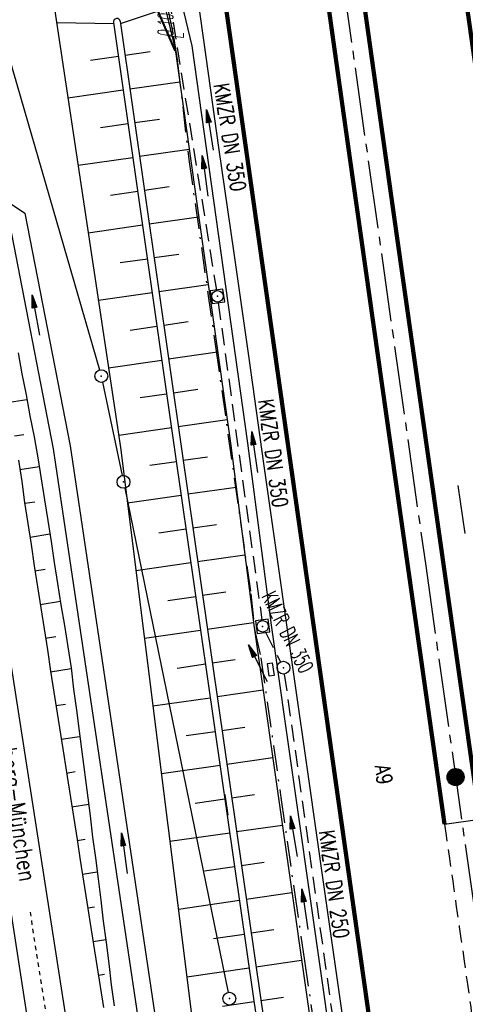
# Model space of a CAD drawing. Extents: x 446577 to 447216, y 443659 to 444842.
# Tile 168 of 177: x 446761 to 446813, y 444596 to 444712. Entities that reach past the tile are written whole.
import ezdxf
from ezdxf.enums import TextEntityAlignment as Align

# ---------------------------------------------------------------- set-up
doc = ezdxf.new("R2010")
doc.units = 0
doc.header["$LTSCALE"] = 2
doc.header["$MEASUREMENT"] = 0
for name, pattern in [('ACAD_ISO10W100W', [0.5, 0.25, -0.25]), ('ACHSE', [5.5, 4, -0.5, 0.5, -0.5]), ('AUSGEZOGEN', [0]), ('BAB-FM2', [2.6, 1.5, -0.5, 0.1, -0.5]), ('GESTRICH-X2', [1.5, 1, -0.5])]:
    doc.linetypes.add(name, pattern=pattern)
doc.layers.get('0').update_dxf_attribs({"linetype": 'AUSGEZOGEN'})
for name, color, linetype in [('204-FLSTNR-BAB', 7, 'AUSGEZOGEN'), ('204-GRENZL-BAB', 7, 'AUSGEZOGEN'), ('204-GRENZP-BAB', 7, 'AUSGEZOGEN'), ('ACHSETOP', 250, 'ACHSE'), ('ANMERKUNG', 7, 'CONTINUOUS'), ('BAB_FM', 5, 'BAB-FM2'), ('BOESCHG', 250, 'AUSGEZOGEN'), ('DB-Bahnachse', 7, 'CONTINUOUS'), ('DB-Bestand', 8, 'CONTINUOUS'), ('DB-Böschungen', 15, 'CONTINUOUS'), ('DB-Gleisachse', 7, 'CONTINUOUS'), ('FBRTOP', 250, 'AUSGEZOGEN'), ('GEBAEUDE', 7, 'AUSGEZOGEN'), ('HEKT_B', 250, 'CONTINUOUS'), ('KANAL', 7, 'GESTRICH-X2'), ('MAUER', 7, 'AUSGEZOGEN'), ('MS-UEBERFAHRT', 250, 'GESTRICH-X2'), ('MULDE', 250, 'AUSGEZOGEN'), ('PFEIL', 7, 'CONTINUOUS'), ('PFEILTOP', 200, 'AUSGEZOGEN'), ('SCHRIFT', 7, 'AUSGEZOGEN'), ('SCHSYMBOL', 200, 'AUSGEZOGEN'), ('TEXTO', 4, 'CONTINUOUS')]:
    doc.layers.add(name, color=color, linetype=linetype)
doc.styles.add('ROMANS', font='romans.shx', dxfattribs={"width": 0.8})

# ---------------------------------------------------------------- blocks, each defined once
blk = doc.blocks.new('*X15')
at = {"color": 0}
for p, q in [((212.23, 257.39), (213.24, 258.4)), ((212.24, 257.33), (213.31, 258.4)), ((212.24, 257.47), (213.17, 258.4)), ((212.24, 257.26), (213.37, 258.39)), ((212.24, 257.55), (213.09, 258.39)), ((212.25, 257.2), (213.43, 258.38)), ((212.26, 257.63), (213, 258.37)), ((212.27, 257.14), (213.49, 258.37)), ((212.28, 257.09), (213.55, 258.35)), ((212.29, 257.73), (212.9, 258.35)), ((212.3, 257.04), (213.6, 258.33)), ((212.32, 256.99), (213.65, 258.31)), ((212.34, 257.86), (212.78, 258.29)), ((212.35, 256.94), (213.69, 258.29)), ((212.37, 256.9), (213.74, 258.26)), ((212.4, 256.85), (213.78, 258.24)), ((212.43, 256.81), (213.83, 258.21)), ((212.46, 256.77), (213.86, 258.18)), ((212.49, 256.73), (213.9, 258.14)), ((212.53, 256.7), (213.94, 258.11)), ((212.56, 256.66), (213.97, 258.07)), ((212.6, 256.63), (214.01, 258.03)), ((212.64, 256.6), (214.04, 257.99)), ((212.68, 256.57), (214.07, 257.95)), ((212.73, 256.54), (214.09, 257.91)), ((212.77, 256.52), (214.12, 257.86)), ((212.82, 256.49), (214.14, 257.82)), ((212.87, 256.47), (214.16, 257.77)), ((212.92, 256.45), (214.18, 257.72)), ((212.97, 256.44), (214.2, 257.66)), ((213.03, 256.42), (214.21, 257.6)), ((213.09, 256.41), (214.22, 257.54)), ((213.16, 256.41), (214.23, 257.48)), ((213.22, 256.4), (214.23, 257.41)), ((213.3, 256.41), (214.23, 257.34)), ((213.38, 256.41), (214.22, 257.26)), ((213.46, 256.43), (214.2, 257.17)), ((213.56, 256.46), (214.18, 257.07)), ((213.69, 256.51), (214.12, 256.95))]:
    blk.add_line(p, q, dxfattribs=at)
blk = doc.blocks.new('SRMAST2')
at = {"color": 0}
blk.add_circle((0, 0), 0.999, dxfattribs=at)
blk.add_point((0, 0), dxfattribs=at)
blk.add_blockref('*X15', (-213.23, -257.4))
blk = doc.blocks.new('20')
blk.add_lwpolyline([(-0.75, -0.75), (0.75, -0.75), (0.75, 0.75), (-0.75, 0.75)], close=True)
blk.add_circle((0, 0), 0.676)
blk.add_point((0, 0))
blk = doc.blocks.new('GST')
at = {"color": 0}
blk.add_circle((0, 0), 0.75, dxfattribs=at)
blk.add_point((0, 0), dxfattribs=at)
blk = doc.blocks.new('17')
blk.add_lwpolyline([(-0.76, -1.22), (0.75, -1.22), (0.75, -1.8), (-0.76, -1.8)], close=True)
blk.add_blockref('GST', (0, 0))
blk = doc.blocks.new('PFEIL2')
at = {"color": 0}
for p, q in [((0.88, 0), (-2.4, -0.01)), ((0.88, -0.27), (0.88, 0.28)), ((0.88, 0.28), (2.43, 0.01)), ((0.91, 0.27), (0.88, 0.26)), ((0.97, 0.26), (0.88, 0.25)), ((1.02, 0.25), (0.88, 0.23)), ((1.07, 0.24), (0.88, 0.21)), ((1.13, 0.23), (0.88, 0.19)), ((1.18, 0.22), (0.88, 0.17)), ((1.24, 0.21), (0.88, 0.15)), ((1.29, 0.21), (0.88, 0.14)), ((1.34, 0.2), (0.88, 0.12)), ((1.4, 0.19), (0.88, 0.1)), ((1.45, 0.18), (0.88, 0.08)), ((1.51, 0.17), (0.88, 0.06)), ((1.56, 0.16), (0.88, 0.04)), ((1.61, 0.15), (0.88, 0.02)), ((1.67, 0.14), (0.88, 0.01)), ((1.72, 0.13), (0.88, -0.01)), ((1.78, 0.12), (0.88, -0.03)), ((1.83, 0.11), (0.88, -0.05)), ((1.88, 0.1), (0.88, -0.07)), ((1.94, 0.09), (0.88, -0.09)), ((2.05, 0.08), (0.88, -0.12)), ((1.99, 0.08), (0.88, -0.11)), ((2.1, 0.07), (0.88, -0.14)), ((2.15, 0.06), (0.88, -0.16)), ((2.21, 0.05), (0.88, -0.18)), ((2.26, 0.04), (0.88, -0.2)), ((2.32, 0.03), (0.88, -0.22)), ((2.37, 0.02), (0.88, -0.23)), ((2.42, 0.01), (0.88, -0.25)), ((2.43, 0.01), (0.88, -0.27))]:
    blk.add_line(p, q, dxfattribs=at)

msp = doc.modelspace()

# ---------------------------------------------------------------- linework, layer by layer
at = {"layer": '204-FLSTNR-BAB'}
msp.add_line((446812.3, 444657.29), (446813.1, 444651.66), dxfattribs=at)
at = {"layer": '204-GRENZL-BAB', "flags": 128}
for points in [[(446754.62, 444724.77), (446770.27, 444670.85)], [(446770.63, 444669.4), (446772.93, 444658.45)], [(446773.23, 444656.99), (446785.35, 444597.86)]]:
    msp.add_lwpolyline(points, dxfattribs=at)
at = {"layer": 'ACHSETOP', "color": 0}
msp.add_lwpolyline([(446785.2, 444812.39), (446790.98, 444771.62), (446808.52, 444647.86), (446822.55, 444548.85), (446833.08, 444474.59), (446836.59, 444449.84), (446840.09, 444425.09), (446843.6, 444400.34), (446847.11, 444375.58), (446847.69, 444371.51), (446850.73, 444350.85), (446854.65, 444326.16), (446858.88, 444301.52), (446863.42, 444276.93), (446868.27, 444252.41)], dxfattribs=at)
at = {"layer": 'BAB_FM'}
msp.add_lwpolyline([(446778.25, 444713.33), (446778.96, 444709.96), (446779.42, 444706.86), (446780.74, 444695.52), (446783.87, 444673.6), (446786.8, 444653.01), (446788, 444644.61), (446788.46, 444640.42), (446789.19, 444637.09), (446791.54, 444620.72), (446793.13, 444609.6), (446794.31, 444601.56), (446796.57, 444586.2)], dxfattribs=at)
at = {"layer": 'BOESCHG'}
for p, q in [((446772.74, 444711.49), (446777.06, 444712.91)), ((446771.94, 444711.43), (446765.25, 444711.56)), ((446773.27, 444707.77), (446776.19, 444708.19)), ((446769.23, 444707.18), (446772.49, 444707.65)), ((446773.84, 444703.81), (446779.67, 444704.65)), ((446766.57, 444702.76), (446773.05, 444703.69)), ((446774.4, 444699.86), (446777.31, 444700.27)), ((446770.39, 444699.27), (446773.62, 444699.73)), ((446774.97, 444695.9), (446780.78, 444696.73)), ((446767.76, 444694.85), (446774.18, 444695.77)), ((446775.54, 444691.94), (446778.44, 444692.35)), ((446771.55, 444691.35), (446774.75, 444691.81)), ((446776.1, 444687.98), (446781.89, 444688.8)), ((446768.95, 444686.94), (446775.31, 444687.85)), ((446772.71, 444683.43), (446775.88, 444683.89)), ((446776.67, 444684.02), (446779.56, 444684.43)), ((446777.23, 444680.06), (446783, 444680.88)), ((446770.14, 444679.03), (446776.45, 444679.93)), ((446773.87, 444675.52), (446777.01, 444675.97)), ((446777.8, 444676.1), (446780.68, 444676.51)), ((446778.37, 444672.14), (446784.12, 444672.96)), ((446771.33, 444671.11), (446777.58, 444672.01)), ((446775.03, 444667.6), (446778.14, 444668.05)), ((446778.93, 444668.18), (446781.8, 444668.59)), ((446779.5, 444664.22), (446785.23, 444665.04)), ((446772.52, 444663.2), (446778.71, 444664.09)), ((446780.06, 444660.26), (446782.92, 444660.67)), ((446776.16, 444659.68), (446779.28, 444660.13)), ((446773.55, 444655.26), (446779.85, 444656.17)), ((446780.63, 444656.3), (446786.29, 444657.11)), ((446781.2, 444652.34), (446784, 444652.74)), ((446777.23, 444651.75), (446780.42, 444652.21)), ((446781.77, 444648.38), (446787.31, 444649.18)), ((446774.54, 444647.32), (446780.99, 444648.25)), ((446782.34, 444644.42), (446785.08, 444644.81)), ((446778.3, 444643.82), (446781.55, 444644.29)), ((446782.91, 444640.46), (446788.33, 444641.24)), ((446775.54, 444639.39), (446782.12, 444640.33)), ((446783.48, 444636.5), (446786.19, 444636.89)), ((446779.36, 444635.89), (446782.69, 444636.37)), ((446784.05, 444632.54), (446789.46, 444633.32)), ((446776.53, 444631.45), (446783.26, 444632.41)), ((446780.43, 444627.97), (446783.83, 444628.45)), ((446784.62, 444628.58), (446787.32, 444628.97)), ((446785.19, 444624.62), (446790.59, 444625.4)), ((446777.53, 444623.51), (446784.4, 444624.5)), ((446781.5, 444620.04), (446784.97, 444620.54)), ((446785.76, 444620.67), (446788.45, 444621.05)), ((446786.33, 444616.71), (446791.72, 444617.48)), ((446778.53, 444615.57), (446785.54, 444616.58)), ((446782.57, 444612.11), (446786.11, 444612.62)), ((446786.9, 444612.75), (446789.59, 444613.13)), ((446787.47, 444608.79), (446792.84, 444609.56)), ((446779.52, 444607.63), (446786.68, 444608.66)), ((446788.04, 444604.83), (446790.72, 444605.21)), ((446783.63, 444604.18), (446787.25, 444604.7)), ((446780.52, 444599.69), (446787.82, 444600.74)), ((446788.61, 444600.87), (446793.97, 444601.64)), ((446789.18, 444596.91), (446791.86, 444597.3)), ((446784.7, 444596.24), (446788.39, 444596.78))]:
    msp.add_line(p, q, dxfattribs=at)
at = {"layer": 'BOESCHG', "flags": 128}
for points in [[(446765, 444713.2), (446772.73, 444661.77), (446783.85, 444573.08), (446790.82, 444531.57), (446801.08, 444472.28)], [(446771.92, 444711.61), (446779.12, 444661.23), (446788.34, 444597.13), (446798.91, 444525.1), (446802.67, 444497.93), (446806.4, 444473.24)], [(446772.71, 444711.73), (446779.91, 444661.34), (446789.13, 444597.24), (446799.7, 444525.22), (446803.46, 444498.04), (446807.19, 444473.35)]]:
    msp.add_lwpolyline(points, dxfattribs=at)
at = {"layer": 'BOESCHG'}
msp.add_arc((446772.31, 444711.66), 0.4, 10.1534, 188.4215, dxfattribs=at)
at = {"layer": 'DB-Bahnachse', "linetype": 'ACAD_ISO10W100W'}
msp.add_line((446762.12, 444607.27), (446766.02, 444582.24), dxfattribs=at)
at = {"layer": 'DB-Bestand', "linetype": 'Continuous'}
for p, q in [((446799.67, 444695.31), (446800.65, 444688.44)), ((446800.65, 444688.44), (446804.12, 444664.04))]:
    msp.add_line(p, q, dxfattribs=at)
at = {"layer": 'DB-Böschungen', "linetype": 'Continuous'}
for p, q in [((446760.73, 444672.85), (446761.17, 444670.39)), ((446761.17, 444670.39), (446761.66, 444667.94)), ((446761.66, 444667.94), (446762.1, 444665.48)), ((446759.72, 444667.07), (446761.75, 444667.39)), ((446762.1, 444665.48), (446762.59, 444663.02)), ((446760.3, 444663.12), (446761.38, 444663.29)), ((446762.59, 444663.02), (446763.03, 444660.56)), ((446760.75, 444660.25), (446761.14, 444657.78)), ((446760.92, 444659.16), (446763.19, 444659.52)), ((446763.03, 444660.56), (446763.42, 444658.09)), ((446761.14, 444657.78), (446761.48, 444655.3)), ((446763.42, 444658.09), (446763.81, 444655.62)), ((446761.48, 444655.3), (446761.87, 444652.84)), ((446761.5, 444655.21), (446762.68, 444655.39)), ((446763.81, 444655.62), (446764.19, 444653.2)), ((446761.87, 444652.84), (446762.26, 444650.37)), ((446764.19, 444653.2), (446764.58, 444650.73)), ((446762.12, 444651.25), (446764.44, 444651.62)), ((446762.26, 444650.37), (446762.6, 444647.89)), ((446764.58, 444650.73), (446764.97, 444648.26)), ((446764.97, 444648.26), (446765.36, 444645.79)), ((446762.6, 444647.89), (446762.99, 444645.42)), ((446762.7, 444647.3), (446763.88, 444647.48)), ((446765.36, 444645.79), (446765.75, 444643.32)), ((446762.99, 444645.42), (446763.38, 444642.95)), ((446763.32, 444643.35), (446765.69, 444643.72)), ((446765.75, 444643.32), (446766.15, 444640.86)), ((446763.38, 444642.95), (446763.77, 444640.48)), ((446763.77, 444640.48), (446764.17, 444638.01)), ((446766.15, 444640.86), (446766.54, 444638.39)), ((446763.95, 444639.39), (446765.13, 444639.58)), ((446764.17, 444638.01), (446764.51, 444635.53)), ((446766.54, 444638.39), (446766.93, 444635.92)), ((446764.51, 444635.53), (446764.9, 444633.07)), ((446764.52, 444635.44), (446766.94, 444635.82)), ((446766.93, 444635.92), (446767.22, 444633.43)), ((446767.06, 444634.77), (446767.11, 444634.78)), ((446764.9, 444633.07), (446765.29, 444630.6)), ((446767.22, 444633.43), (446767.56, 444630.95)), ((446765.15, 444631.48), (446766.28, 444631.66)), ((446767.56, 444630.95), (446767.9, 444628.48)), ((446765.29, 444630.6), (446765.68, 444628.13)), ((446767.9, 444628.48), (446769.17, 444618.55)), ((446765.68, 444628.13), (446766.07, 444625.66)), ((446765.77, 444627.53), (446767.94, 444627.88)), ((446766.07, 444625.66), (446766.46, 444623.19)), ((446766.4, 444623.58), (446767.43, 444623.75)), ((446766.46, 444623.19), (446766.85, 444620.72)), ((446766.85, 444620.72), (446767.24, 444618.25)), ((446784.97, 444621.05), (446785.3, 444618.62)), ((446767.02, 444619.63), (446769, 444619.94)), ((446767.24, 444618.25), (446767.63, 444615.78)), ((446769.17, 444618.55), (446769.46, 444616.07)), ((446767.63, 444615.78), (446768.01, 444613.36)), ((446767.65, 444615.68), (446768.58, 444615.83)), ((446769.46, 444616.07), (446769.79, 444613.64)), ((446768.01, 444613.36), (446768.4, 444610.89)), ((446769.79, 444613.64), (446770.13, 444611.16)), ((446768.27, 444611.73), (446770, 444612)), ((446770.13, 444611.16), (446770.42, 444608.68)), ((446768.4, 444610.89), (446768.79, 444608.42)), ((446770.42, 444608.68), (446770.71, 444606.19)), ((446768.79, 444608.42), (446769.18, 444605.95)), ((446768.89, 444607.78), (446769.69, 444607.9)), ((446769.18, 444605.95), (446769.57, 444603.48)), ((446770.71, 444606.19), (446771.06, 444603.72)), ((446769.52, 444603.83), (446771, 444604.06)), ((446769.57, 444603.48), (446769.96, 444601.01)), ((446771.06, 444603.72), (446771.35, 444601.23)), ((446769.96, 444601.01), (446770.36, 444598.54)), ((446771.35, 444601.23), (446771.64, 444598.75)), ((446770.14, 444599.88), (446770.84, 444599.99)), ((446770.36, 444598.54), (446770.75, 444596.07)), ((446771.64, 444598.75), (446771.98, 444596.27))]:
    msp.add_line(p, q, dxfattribs=at)
at = {"layer": 'DB-Gleisachse', "linetype": 'Continuous'}
for p, q in [((446752.76, 444681.79), (446768.25, 444582.58)), ((446748.31, 444681.09), (446763.8, 444581.89))]:
    msp.add_line(p, q, dxfattribs=at)
at = {"layer": 'FBRTOP'}
msp.add_line((446810.73, 444617.58), (446814.87, 444618.17), dxfattribs=at)
at = {"layer": 'FBRTOP', "const_width": 0.5}
for points in [[(446799.06, 444814.35, 0.000001), (446804.84, 444773.59, 0.000003), (446813.61, 444711.71, -0.000002), (446822.38, 444649.83, -0.000001), (446829.4, 444600.32, 0.000001), (446836.41, 444550.82, 0.000002), (446841.68, 444513.69, -0.000003), (446846.94, 444476.56, -0.000006), (446848.69, 444464.18, 0.000007), (446850.45, 444451.81, 0.000013), (446852.2, 444439.43, -0.000015), (446853.96, 444427.05, -0.000001), (446855.55, 444415.81, -0.000001), (446856.8, 444406.99)], [(446783.15, 444812.1, -0.000006), (446783.44, 444810.04, -0.000285), (446784.88, 444799.82, 0.000197), (446786.97, 444785, 0.000526), (446790.16, 444762.56, -0.000443), (446793.96, 444735.9, -0.000393), (446797.87, 444708.16, 0.000518), (446800.84, 444687.14, 0.000013), (446804.38, 444662.22, 0.000014), (446807.84, 444637.9, 0.000003), (446809.64, 444625.26, 0.000005), (446810.73, 444617.58, 0.000318)], [(446771.34, 444810.43, 0.000001), (446777.12, 444769.66, 0.000003), (446785.89, 444707.78, -0.000002), (446794.66, 444645.9, -0.000001), (446801.68, 444596.39, 0.000001), (446808.69, 444546.89, 0.000002), (446813.95, 444509.76, -0.000003), (446819.22, 444472.63, -0.000006), (446820.97, 444460.25, 0.000007), (446822.72, 444447.88, 0.000013), (446824.48, 444435.5, -0.000015), (446826.23, 444423.12, -0.000001), (446827.83, 444411.88, -0.000001), (446829.74, 444398.37), (446833.25, 444373.62, -0.00001), (446833.54, 444371.56, 0.000001), (446833.83, 444369.51, 0.000608), (446834.33, 444366.01, 0.000749)]]:
    msp.add_lwpolyline(points, format="xyb", dxfattribs=at)
at = {"layer": 'FBRTOP'}
msp.add_lwpolyline([(446802.03, 444814.78, 0.000001), (446807.81, 444774.01, 0.000003), (446816.58, 444712.13, -0.000002), (446825.35, 444650.25, -0.000001), (446832.37, 444600.74, 0.000001), (446839.38, 444551.24, 0.000002), (446844.65, 444514.11, -0.000003), (446849.91, 444476.98, -0.000006), (446851.66, 444464.6, 0.000007), (446853.42, 444452.23, 0.007134), (446854.73, 444443.41)], format="xyb", dxfattribs=at)
at = {"layer": 'FBRTOP', "flags": 128}
msp.add_lwpolyline([(446768.26, 444809.99), (446768.58, 444807.74), (446772.06, 444782.96), (446775.57, 444758.45), (446779.03, 444733.88), (446782.51, 444709.25), (446784.24, 444696.93), (446786.02, 444684.55), (446787.78, 444672.22), (446789.51, 444659.87), (446791.25, 444647.58), (446793, 444635.18), (446794.78, 444622.9), (446796.52, 444610.49), (446798.31, 444598.21), (446800.05, 444585.9), (446801.54, 444575.4), (446805.28, 444548.9), (446807.03, 444536.59), (446810.71, 444510.87), (446814.05, 444487.31), (446817.51, 444462.74), (446821.03, 444438.08), (446824.55, 444413.36), (446828.03, 444388.71), (446829.98, 444374.69)], dxfattribs=at)
at = {"layer": 'FBRTOP', "color": 0, "const_width": 0.5}
msp.add_lwpolyline([(446833.76, 444484.97, -0.000083), (446837.96, 444455.18, -0.000176), (446839.93, 444441.17, -0.000011), (446846.01, 444397.88, 0.000067), (446846.97, 444391.05, 0.001727), (446849.89, 444370.76, 0.00123), (446854.16, 444342.3, 0.004209), (446857.4, 444322.22, 0.002979), (446862.39, 444293.91, 0.003153), (446866.57, 444271.78, 0.002691), (446871.77, 444245.9, 0.003085)], format="xyb", dxfattribs=at)
at = {"layer": 'FBRTOP', "const_width": 0.5, "flags": 128}
msp.add_lwpolyline([(446798.07, 444736.7), (446804.96, 444687.82), (446811.93, 444638.76), (446814.87, 444618.17)], dxfattribs=at)
at = {"layer": 'GEBAEUDE', "flags": 128}
msp.add_lwpolyline([(446779.06, 444708.3), (446779.15, 444708.34)], dxfattribs=at)
at = {"layer": 'KANAL'}
for p, q in [((446784.19, 444678.72), (446789.31, 444641.53)), ((446789.75, 444640.09), (446791.5, 444636.59)), ((446791.94, 444635.19), (446798.66, 444587.44))]:
    msp.add_line(p, q, dxfattribs=at)
at = {"layer": 'KANAL', "flags": 128}
msp.add_lwpolyline([(446777.93, 444717.54), (446783.98, 444680.22)], dxfattribs=at)
at = {"layer": 'MAUER', "flags": 128}
for points in [[(446774.41, 444719.04), (446779.06, 444708.3)], [(446774.5, 444719.08), (446779.15, 444708.34)]]:
    msp.add_lwpolyline(points, dxfattribs=at)
at = {"layer": 'MS-UEBERFAHRT', "flags": 128}
msp.add_lwpolyline([(446810.73, 444617.58, -0.000138), (446813.8, 444596.16, -0.00037), (446814.94, 444588.16, -0.000005), (446821.55, 444541.4, 0.000093), (446821.92, 444538.77, 0.000049), (446823.68, 444526.39, -0.000054), (446825.43, 444514.02, -0.000203), (446825.83, 444511.22, 0.000026), (446828.9, 444489.45, 0.000763), (446829.01, 444488.68, 0.000133), (446829.65, 444484.27)], format="xyb", dxfattribs=at)
at = {"layer": 'MULDE'}
msp.add_lwpolyline([(446778.78, 444718.52), (446781.09, 444708.85), (446787.64, 444662.27), (446790.39, 444640.91), (446798.02, 444587.43)], dxfattribs=at)
at = {"layer": 'MULDE', "flags": 128}
for points in [[(446776.84, 444718.05), (446779.13, 444708.48), (446785.66, 444662), (446788.41, 444640.64), (446808.85, 444497.31)], [(446758.27, 444691.37), (446761.5, 444689.22), (446766.82, 444661.95), (446777.96, 444587.1), (446780.89, 444571.9), (446783.54, 444555.23), (446783.2, 444544.68), (446782.7, 444540.44), (446782.28, 444533.23)], [(446757.92, 444689.2), (446759.7, 444688.02), (446764.85, 444661.61), (446775.99, 444586.76), (446778.92, 444571.55), (446781.54, 444555.1), (446781.2, 444544.83), (446780.71, 444540.62), (446780.29, 444533.35)]]:
    msp.add_lwpolyline(points, dxfattribs=at)
at = {"layer": 'MULDE'}
msp.add_lwpolyline([(446846.12, 444528.37, -0.003275), (446849.78, 444503.54, -0.000858), (446851.28, 444492.92, -0.000016), (446856.91, 444452.68, 0.000072), (446858.15, 444443.82, 0.000546), (446864.6, 444398.18, 0.00545), (446865.3, 444393.64, 0.003136), (446867.37, 444381.53, -0.001035), (446873.82, 444344.81, -0.000041), (446876.48, 444329.44, 0.000112), (446877.46, 444323.81, 0.000693), (446877.96, 444320.92, 0.000079), (446882.46, 444295.44, 0.001596), (446888.31, 444262.99, 0.003343)], format="xyb", dxfattribs=at)

# ---------------------------------------------------------------- block references
at = {"layer": '204-GRENZP-BAB', "rotation": 278.0670990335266}
for p in [(446770.48, 444670.13), (446773.08, 444657.72), (446785.5, 444597.12)]:
    msp.add_blockref('GST', p, dxfattribs=at)
at = {"layer": 'HEKT_B'}
msp.add_blockref('SRMAST2', (446812.03, 444623.11), dxfattribs=at)
at = {"layer": 'PFEIL'}
for p, rotation in [((446783.22, 444699), 99.20740000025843), ((446788.46, 444661.21), 97.80089999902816), ((446788.84, 444636.46), 116.668900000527), ((446794.36, 444607.6), 98.0133999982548)]:
    msp.add_blockref('PFEIL2', p, dxfattribs=dict(at, rotation=rotation))
at = {"layer": 'PFEILTOP'}
for p, rotation in [((446782.65, 444693.59), 97.83071132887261), ((446762.81, 444677.28), 100.0098565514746), ((446793.06, 444616.17), 99.31153804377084), ((446773.18, 444614.17), 97.40163201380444)]:
    msp.add_blockref('PFEIL2', p, dxfattribs=dict(at, rotation=rotation))
at = {"layer": 'SCHSYMBOL', "rotation": 278.0671}
for name, p in [('20', (446784.1, 444679.48)), ('20', (446789.4, 444640.78)), ('17', (446791.84, 444635.93))]:
    msp.add_blockref(name, p, dxfattribs=at)

# ---------------------------------------------------------------- texts
at = {"layer": 'ANMERKUNG', "style": 'ROMANS', "oblique": 7, "width": 0.5}
for s, p in [('0.10\\32_AUF_MUL', (446778.9, 444709.9)), ('E', (446780.11, 444709.67))]:
    msp.add_text(s, height=1.8, rotation=90, dxfattribs=at).set_placement(p)
at = {"layer": 'SCHRIFT', "style": 'ROMANS', "width": 0.8}
for s, height, rotation, p in [('ICE Nürnberg-München', 2, 278.5677, (446757.17, 444635.71)), ('A9', 1.8, 278.9917, (446802.53, 444624.42))]:
    msp.add_text(s, height=height, rotation=rotation, dxfattribs=at).set_placement(p)
at = {"layer": 'TEXTO', "style": 'ROMANS'}
for s, rotation, width, p in [('KMZR DN 350', 279.2074, 0.75, (446784.68, 444698)), ('KMZR DN 350', 277.8009, 0.75, (446789.74, 444660.96)), ('KMZR DN 350', 296.6689, 0.6, (446791.53, 444639.71)), ('KMZR DN 250', 278.0134, 0.75, (446796.9, 444610.42))]:
    msp.add_text(s, height=1.8, rotation=rotation, dxfattribs=dict(at, width=width)).set_placement(p, align=Align.CENTER)

doc.saveas('drawing.dxf')
